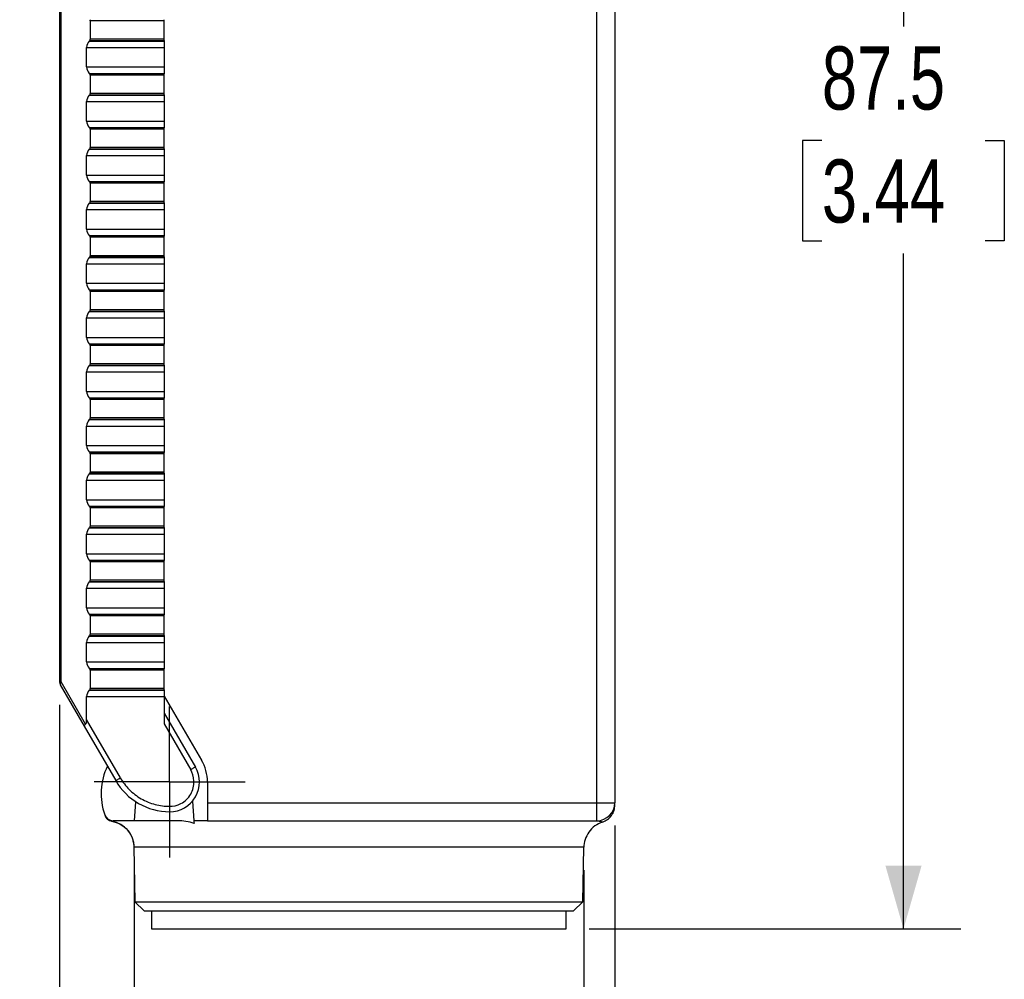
# Model space of a CAD drawing. Header units: millimetres. Extents: x 0 to 432, y 0 to 279.
# Tile 9 of 14: x 234 to 289, y 100 to 154. Entities that reach past the tile are written whole.
import ezdxf

# ---------------------------------------------------------------- set-up
doc = ezdxf.new("R2010")
doc.units = ezdxf.units.MM
doc.layers.add('DIMENSIONS', color=140, linetype='Continuous')
doc.layers.add('SLD-0', color=179, linetype='Continuous')
doc.styles.add('SLDTEXTSTYLE0', font='TXT', dxfattribs={"width": 0.75})
doc.dimstyles.new('SLDDIMSTYLE1', dxfattribs={"dimtxt": 3.5, "dimasz": 3.5, "dimexe": 0, "dimexo": 0.0625, "dimgap": 0.875, "dimtad": 0, "dimtih": 1, "dimtoh": 1, "dimdec": 1, "dimrnd": 1e-09, "dimzin": 12, "dimdsep": 46, "dimtxsty": 'SLDTEXTSTYLE0', "dimsah": 1, "dimcen": 0.09, "dimadec": 0, "dimazin": 3, "dimtfac": 1, "dimtdec": 1, "dimtmove": 0, "dimatfit": 0, "dimfxl": 0, "dimfrac": 2, "dimtolj": 1, "dimtzin": 12, "dimarcsym": 0})
doc.dimstyles.new('SLDDIMSTYLE2', dxfattribs={"dimtxt": 3.5, "dimasz": 3.5, "dimexe": 0, "dimexo": 0.0625, "dimgap": 0.875, "dimtad": 0, "dimtih": 1, "dimtoh": 1, "dimdec": 1, "dimrnd": 1e-09, "dimzin": 12, "dimdsep": 46, "dimtxsty": 'SLDTEXTSTYLE0', "dimsah": 1, "dimcen": 0.09, "dimadec": 0, "dimazin": 3, "dimtfac": 1, "dimtdec": 1, "dimtofl": 0, "dimtmove": 0, "dimatfit": 3, "dimfxl": 0, "dimfrac": 2, "dimtolj": 1, "dimtzin": 12, "dimarcsym": 0})

# ---------------------------------------------------------------- blocks, each defined once
blk = doc.blocks.new('_D_6')
at = {"layer": 'DIMENSIONS'}
for p, q in [((259.156, 190.696), (286.564, 190.696)), ((283.389, 190.696), (283.389, 153.24)), ((278.863, 146.919), (277.797, 146.919)), ((277.797, 146.919), (277.797, 141.363)), ((287.914, 146.919), (288.981, 146.919)), ((288.981, 146.919), (288.981, 141.363)), ((277.797, 141.363), (278.863, 141.363)), ((288.981, 141.363), (287.914, 141.363)), ((283.389, 103.196), (283.389, 140.652)), ((265.956, 103.196), (286.564, 103.196))]:
    blk.add_line(p, q, dxfattribs=at)
for points in [[(283.389, 190.696), (282.389, 187.196), (284.389, 187.196)], [(283.389, 103.196), (284.389, 106.696), (282.389, 106.696)]]:
    blk.add_solid(points, dxfattribs=at)
at = {"layer": 'DIMENSIONS', "char_height": 3.5, "attachment_point": 1, "style": 'SLDTEXTSTYLE0'}
for s, insert in [('87.5', (278.863, 152.142)), ('3.44', (278.863, 145.874))]:
    blk.add_mtext(s, dxfattribs=dict(at, insert=insert))
blk = doc.blocks.new('_D_9')
at = {"layer": 'DIMENSIONS'}
for p, q in [((240.722, 106.452), (240.722, 90.021)), ((265.66, 106.452), (265.66, 90.021)), ((240.722, 93.196), (234.372, 93.196)), ((248.666, 93.169), (247.599, 93.169)), ((247.599, 93.169), (247.599, 87.613)), ((257.717, 93.169), (258.783, 93.169)), ((258.783, 93.169), (258.783, 87.613)), ((265.66, 93.196), (272.01, 93.196)), ((247.599, 87.613), (248.666, 87.613)), ((258.783, 87.613), (257.717, 87.613))]:
    blk.add_line(p, q, dxfattribs=at)
for points in [[(240.722, 93.196), (237.222, 94.196), (237.222, 92.196)], [(265.66, 93.196), (269.16, 92.196), (269.16, 94.196)]]:
    blk.add_solid(points, dxfattribs=at)
at = {"layer": 'DIMENSIONS', "char_height": 3.5, "attachment_point": 1, "style": 'SLDTEXTSTYLE0'}
for s, insert in [('24.9', (248.666, 98.392)), ('0.98', (248.666, 92.124))]:
    blk.add_mtext(s, dxfattribs=dict(at, insert=insert))
blk = doc.blocks.new('_D_10')
at = {"layer": 'DIMENSIONS'}
for p, q in [((236.586, 115.622), (236.586, 76.197)), ((267.386, 108.926), (267.386, 76.197)), ((236.586, 79.372), (243.324, 79.372)), ((247.46, 79.345), (246.394, 79.345)), ((246.394, 79.345), (246.394, 73.789)), ((256.512, 79.345), (257.578, 79.345)), ((257.578, 79.345), (257.578, 73.789)), ((267.386, 79.372), (260.648, 79.372)), ((246.394, 73.789), (247.46, 73.789)), ((257.578, 73.789), (256.512, 73.789))]:
    blk.add_line(p, q, dxfattribs=at)
for points in [[(236.586, 79.372), (240.086, 78.372), (240.086, 80.372)], [(267.386, 79.372), (263.886, 80.372), (263.886, 78.372)]]:
    blk.add_solid(points, dxfattribs=at)
at = {"layer": 'DIMENSIONS', "char_height": 3.5, "attachment_point": 1, "style": 'SLDTEXTSTYLE0'}
for s, insert in [('30.8', (247.46, 84.568)), ('1.21', (247.46, 78.3))]:
    blk.add_mtext(s, dxfattribs=dict(at, insert=insert))
blk = doc.blocks.new('SW_CENTERMARKSYMBOL_3')
at = {"layer": 'SLD-0', "color": 0}
for p, q in [((0, 2.54), (0, 4.19)), ((0, 0), (0, 2.54)), ((-2.54, 0), (-4.19, 0)), ((0, 0), (-2.54, 0)), ((0, 0), (0, -2.54)), ((0, 0), (2.54, 0)), ((2.54, 0), (4.19, 0)), ((0, -2.54), (0, -4.19))]:
    blk.add_line(p, q, dxfattribs=at)

msp = doc.modelspace()

# ---------------------------------------------------------------- linework, layer by layer
at = {"color": 7, "linetype": 'Continuous', "lineweight": 25}
for p, q in [((266.386, 110.196), (266.386, 168.196)), ((267.386, 168.196), (267.386, 110.196)), ((236.586, 154.196), (236.586, 116.892)), ((236.674, 116.892), (236.674, 154.196)), ((238.286, 153.554), (238.286, 152.537)), ((242.386, 153.554), (238.286, 153.554)), ((242.386, 153.554), (242.386, 153.625)), ((242.386, 152.537), (242.386, 153.554)), ((238.233, 152.442), (238.257, 152.466)), ((238.233, 152.442), (242.386, 152.442)), ((238.257, 152.466), (242.386, 152.466)), ((242.386, 152.537), (238.286, 152.537)), ((242.386, 152.466), (242.386, 152.537)), ((242.386, 152.466), (242.386, 152.442)), ((242.386, 152.442), (242.386, 152.389)), ((242.386, 152.389), (242.386, 150.703)), ((238.086, 151.003), (238.086, 152.089)), ((238.086, 152.089), (242.386, 152.089)), ((238.086, 151.003), (242.386, 151.003)), ((238.257, 150.625), (238.233, 150.649)), ((238.233, 150.649), (242.386, 150.649)), ((242.386, 150.625), (238.257, 150.625)), ((238.286, 150.554), (238.286, 149.537)), ((242.386, 150.554), (238.286, 150.554)), ((242.386, 150.703), (242.386, 150.649)), ((242.386, 150.649), (242.386, 150.625)), ((242.386, 150.554), (242.386, 150.625)), ((242.386, 149.537), (242.386, 150.554)), ((238.086, 148.003), (238.086, 149.089)), ((238.086, 149.089), (242.386, 149.089)), ((238.233, 149.442), (238.257, 149.466)), ((238.233, 149.442), (242.386, 149.442)), ((238.257, 149.466), (242.386, 149.466)), ((242.386, 149.537), (238.286, 149.537)), ((242.386, 149.466), (242.386, 149.537)), ((242.386, 149.466), (242.386, 149.442)), ((242.386, 149.442), (242.386, 149.389)), ((242.386, 149.389), (242.386, 147.703)), ((238.086, 148.003), (242.386, 148.003)), ((238.257, 147.625), (238.233, 147.649)), ((238.233, 147.649), (242.386, 147.649)), ((242.386, 147.625), (238.257, 147.625)), ((242.386, 147.554), (238.286, 147.554)), ((238.286, 147.554), (238.286, 146.537)), ((242.386, 147.703), (242.386, 147.649)), ((242.386, 147.649), (242.386, 147.625)), ((242.386, 147.554), (242.386, 147.625)), ((242.386, 146.537), (242.386, 147.554)), ((238.233, 146.442), (238.257, 146.466)), ((238.233, 146.442), (242.386, 146.442)), ((238.257, 146.466), (242.386, 146.466)), ((242.386, 146.537), (238.286, 146.537)), ((242.386, 146.466), (242.386, 146.537)), ((242.386, 146.466), (242.386, 146.442)), ((242.386, 146.442), (242.386, 146.389)), ((242.386, 146.389), (242.386, 144.703)), ((238.086, 145.003), (238.086, 146.089)), ((238.086, 146.089), (242.386, 146.089)), ((238.086, 145.003), (242.386, 145.003)), ((238.257, 144.625), (238.233, 144.649)), ((238.233, 144.649), (242.386, 144.649)), ((242.386, 144.625), (238.257, 144.625)), ((242.386, 144.554), (238.286, 144.554)), ((238.286, 144.554), (238.286, 143.537)), ((242.386, 144.703), (242.386, 144.649)), ((242.386, 144.649), (242.386, 144.625)), ((242.386, 144.554), (242.386, 144.625)), ((242.386, 143.537), (242.386, 144.554)), ((238.086, 142.003), (238.086, 143.089)), ((238.086, 143.089), (242.386, 143.089)), ((238.233, 143.442), (238.257, 143.466)), ((238.233, 143.442), (242.386, 143.442)), ((238.257, 143.466), (242.386, 143.466)), ((242.386, 143.537), (238.286, 143.537)), ((242.386, 143.466), (242.386, 143.537)), ((242.386, 143.466), (242.386, 143.442)), ((242.386, 143.442), (242.386, 143.389)), ((242.386, 143.389), (242.386, 141.703)), ((238.086, 142.003), (242.386, 142.003)), ((238.257, 141.625), (238.233, 141.649)), ((238.233, 141.649), (242.386, 141.649)), ((242.386, 141.625), (238.257, 141.625)), ((242.386, 141.554), (238.286, 141.554)), ((238.286, 141.554), (238.286, 140.537)), ((242.386, 141.703), (242.386, 141.649)), ((242.386, 141.649), (242.386, 141.625)), ((242.386, 141.554), (242.386, 141.625)), ((242.386, 140.537), (242.386, 141.554)), ((238.233, 140.442), (238.257, 140.466)), ((238.233, 140.442), (242.386, 140.442)), ((238.257, 140.466), (242.386, 140.466)), ((242.386, 140.537), (238.286, 140.537)), ((242.386, 140.466), (242.386, 140.537)), ((242.386, 140.466), (242.386, 140.442)), ((242.386, 140.442), (242.386, 140.389)), ((242.386, 140.389), (242.386, 138.703)), ((238.086, 139.003), (238.086, 140.089)), ((238.086, 140.089), (242.386, 140.089)), ((238.086, 139.003), (242.386, 139.003)), ((238.257, 138.625), (238.233, 138.649)), ((238.233, 138.649), (242.386, 138.649)), ((242.386, 138.625), (238.257, 138.625)), ((238.286, 138.554), (238.286, 137.537)), ((242.386, 138.554), (238.286, 138.554)), ((242.386, 138.703), (242.386, 138.649)), ((242.386, 138.649), (242.386, 138.625)), ((242.386, 138.554), (242.386, 138.625)), ((242.386, 137.537), (242.386, 138.554)), ((238.086, 136.003), (238.086, 137.089)), ((238.086, 137.089), (242.386, 137.089)), ((238.233, 137.442), (238.257, 137.466)), ((238.233, 137.442), (242.386, 137.442)), ((238.257, 137.466), (242.386, 137.466)), ((242.386, 137.537), (238.286, 137.537)), ((242.386, 137.466), (242.386, 137.537)), ((242.386, 137.466), (242.386, 137.442)), ((242.386, 137.442), (242.386, 137.389)), ((242.386, 137.389), (242.386, 135.703)), ((238.086, 136.003), (242.386, 136.003)), ((238.257, 135.625), (238.233, 135.649)), ((238.233, 135.649), (242.386, 135.649)), ((242.386, 135.625), (238.257, 135.625)), ((238.286, 135.554), (238.286, 134.537)), ((242.386, 135.554), (238.286, 135.554)), ((242.386, 135.703), (242.386, 135.649)), ((242.386, 135.649), (242.386, 135.625)), ((242.386, 135.554), (242.386, 135.625)), ((242.386, 134.537), (242.386, 135.554)), ((238.233, 134.442), (238.257, 134.466)), ((238.233, 134.442), (242.386, 134.442)), ((238.257, 134.466), (242.386, 134.466)), ((242.386, 134.537), (238.286, 134.537)), ((242.386, 134.466), (242.386, 134.537)), ((242.386, 134.466), (242.386, 134.442)), ((242.386, 134.442), (242.386, 134.389)), ((242.386, 134.389), (242.386, 132.703)), ((238.086, 133.003), (238.086, 134.089)), ((238.086, 134.089), (242.386, 134.089)), ((238.086, 133.003), (242.386, 133.003)), ((242.386, 132.703), (242.386, 132.649)), ((238.257, 132.625), (238.233, 132.649)), ((238.233, 132.649), (242.386, 132.649)), ((242.386, 132.625), (238.257, 132.625)), ((242.386, 132.554), (238.286, 132.554)), ((238.286, 132.554), (238.286, 131.537)), ((242.386, 132.649), (242.386, 132.625)), ((242.386, 132.554), (242.386, 132.625)), ((242.386, 131.537), (242.386, 132.554)), ((238.086, 130.003), (238.086, 131.089)), ((238.086, 131.089), (242.386, 131.089)), ((238.233, 131.442), (238.257, 131.466)), ((238.233, 131.442), (242.386, 131.442)), ((238.257, 131.466), (242.386, 131.466)), ((242.386, 131.537), (238.286, 131.537)), ((242.386, 131.466), (242.386, 131.537)), ((242.386, 131.466), (242.386, 131.442)), ((242.386, 131.442), (242.386, 131.389)), ((242.386, 131.389), (242.386, 129.703)), ((238.086, 130.003), (242.386, 130.003)), ((238.257, 129.625), (238.233, 129.649)), ((238.233, 129.649), (242.386, 129.649)), ((242.386, 129.625), (238.257, 129.625)), ((242.386, 129.554), (238.286, 129.554)), ((238.286, 129.554), (238.286, 128.537)), ((242.386, 129.703), (242.386, 129.649)), ((242.386, 129.649), (242.386, 129.625)), ((242.386, 129.554), (242.386, 129.625)), ((242.386, 128.537), (242.386, 129.554)), ((238.233, 128.442), (238.257, 128.466)), ((238.233, 128.442), (242.386, 128.442)), ((238.257, 128.466), (242.386, 128.466)), ((242.386, 128.537), (238.286, 128.537)), ((242.386, 128.466), (242.386, 128.537)), ((242.386, 128.466), (242.386, 128.442)), ((242.386, 128.442), (242.386, 128.389)), ((242.386, 128.389), (242.386, 126.703)), ((238.086, 127.003), (238.086, 128.089)), ((238.086, 128.089), (242.386, 128.089)), ((238.086, 127.003), (242.386, 127.003)), ((242.386, 126.703), (242.386, 126.649)), ((238.257, 126.625), (238.233, 126.649)), ((238.233, 126.649), (242.386, 126.649)), ((242.386, 126.625), (238.257, 126.625)), ((242.386, 126.554), (238.286, 126.554)), ((238.286, 126.554), (238.286, 125.537)), ((242.386, 126.649), (242.386, 126.625)), ((242.386, 126.554), (242.386, 126.625)), ((242.386, 125.537), (242.386, 126.554)), ((238.086, 124.003), (238.086, 125.089)), ((238.086, 125.089), (242.386, 125.089)), ((238.233, 125.442), (238.257, 125.466)), ((238.233, 125.442), (242.386, 125.442)), ((238.257, 125.466), (242.386, 125.466)), ((242.386, 125.537), (238.286, 125.537)), ((242.386, 125.466), (242.386, 125.537)), ((242.386, 125.466), (242.386, 125.442)), ((242.386, 125.442), (242.386, 125.389)), ((242.386, 125.389), (242.386, 123.703)), ((238.086, 124.003), (242.386, 124.003)), ((238.257, 123.625), (238.233, 123.649)), ((238.233, 123.649), (242.386, 123.649)), ((242.386, 123.625), (238.257, 123.625)), ((242.386, 123.554), (238.286, 123.554)), ((238.286, 123.554), (238.286, 122.537)), ((242.386, 123.703), (242.386, 123.649)), ((242.386, 123.649), (242.386, 123.625)), ((242.386, 123.554), (242.386, 123.625)), ((242.386, 122.537), (242.386, 123.554)), ((238.233, 122.442), (238.257, 122.466)), ((238.233, 122.442), (242.386, 122.442)), ((238.257, 122.466), (242.386, 122.466)), ((242.386, 122.537), (238.286, 122.537)), ((242.386, 122.466), (242.386, 122.537)), ((242.386, 122.466), (242.386, 122.442)), ((242.386, 122.442), (242.386, 122.389)), ((242.386, 122.389), (242.386, 120.703)), ((238.086, 121.003), (238.086, 122.089)), ((238.086, 122.089), (242.386, 122.089)), ((238.086, 121.003), (242.386, 121.003)), ((242.386, 120.703), (242.386, 120.649)), ((238.257, 120.625), (238.233, 120.649)), ((238.233, 120.649), (242.386, 120.649)), ((242.386, 120.625), (238.257, 120.625)), ((238.286, 120.554), (238.286, 119.537)), ((242.386, 120.554), (238.286, 120.554)), ((242.386, 120.649), (242.386, 120.625)), ((242.386, 120.554), (242.386, 120.625)), ((242.386, 119.537), (242.386, 120.554)), ((238.086, 118.003), (238.086, 119.089)), ((238.086, 119.089), (242.386, 119.089)), ((238.233, 119.442), (238.257, 119.466)), ((238.233, 119.442), (242.386, 119.442)), ((238.257, 119.466), (242.386, 119.466)), ((242.386, 119.537), (238.286, 119.537)), ((242.386, 119.466), (242.386, 119.537)), ((242.386, 119.466), (242.386, 119.442)), ((242.386, 119.442), (242.386, 119.389)), ((242.386, 119.389), (242.386, 117.703)), ((238.086, 118.003), (242.386, 118.003)), ((238.257, 117.625), (238.233, 117.649)), ((238.233, 117.649), (242.386, 117.649)), ((242.386, 117.625), (238.257, 117.625)), ((238.286, 117.554), (238.286, 116.537)), ((242.386, 117.554), (238.286, 117.554)), ((242.386, 117.703), (242.386, 117.649)), ((242.386, 117.649), (242.386, 117.625)), ((242.386, 117.554), (242.386, 117.625)), ((242.386, 116.537), (242.386, 117.554)), ((236.586, 116.892), (236.674, 116.892)), ((238.023, 114.554), (236.674, 116.892)), ((236.626, 116.742), (237.951, 114.448)), ((238.233, 116.442), (238.257, 116.466)), ((238.233, 116.442), (242.386, 116.442)), ((238.257, 116.466), (242.386, 116.466)), ((242.386, 116.537), (238.286, 116.537)), ((242.386, 116.466), (242.386, 116.537)), ((242.386, 116.466), (242.386, 116.442)), ((242.386, 116.442), (242.386, 116.389)), ((242.386, 116.389), (242.386, 116.097)), ((238.086, 114.813), (238.086, 116.089)), ((238.086, 116.089), (242.386, 116.089)), ((242.386, 116.097), (244.459, 112.561)), ((242.386, 116.089), (242.386, 114.565)), ((239.958, 111.571), (238.086, 114.813)), ((242.386, 115.165), (244.115, 112.171)), ((237.951, 114.448), (239.698, 111.421)), ((242.386, 114.565), (243.855, 112.021)), ((244.789, 111.346), (244.789, 110.196)), ((240.736, 109.196), (240.815, 110.247)), ((242.686, 109.996), (242.686, 109.696)), ((243.954, 110.29), (244.036, 109.196)), ((244.789, 110.196), (244.789, 109.196)), ((244.789, 110.196), (266.386, 110.196)), ((266.386, 109.196), (266.386, 110.196)), ((266.386, 110.196), (267.386, 110.196)), ((239.098, 109.496), (239.124, 109.436)), ((240.736, 109.196), (239.558, 109.196)), ((243.127, 109.196), (240.736, 109.196)), ((244.789, 109.196), (244.036, 109.196)), ((244.789, 109.196), (266.386, 109.196)), ((240.712, 107.722), (240.765, 104.696)), ((265.66, 107.722), (240.722, 107.722)), ((265.608, 104.696), (265.66, 107.722)), ((240.765, 104.696), (241.282, 104.196)), ((240.765, 104.696), (265.608, 104.696)), ((265.09, 104.196), (265.608, 104.696)), ((241.282, 104.196), (265.09, 104.196)), ((241.686, 104.196), (241.686, 103.196)), ((264.686, 103.196), (264.686, 104.196)), ((241.686, 103.196), (264.686, 103.196))]:
    msp.add_line(p, q, dxfattribs=at)
at = {"color": 8, "linetype": 'Continuous', "lineweight": 25}
msp.add_line((239.482, 109.173), (239.555, 109.195), dxfattribs=at)
at = {"color": 7, "linetype": 'Continuous', "lineweight": 25, "flags": 128}
for points in [[(244.115, 112.171), (244.11, 112.168), (244.095, 112.159), (244.071, 112.145), (244.039, 112.127), (244, 112.104), (243.955, 112.078), (243.906, 112.05), (243.855, 112.021)], [(239.698, 111.421), (239.703, 111.423), (239.718, 111.432), (239.742, 111.446), (239.774, 111.465), (239.814, 111.487), (239.859, 111.513), (239.907, 111.541), (239.958, 111.571)]]:
    msp.add_lwpolyline(points, dxfattribs=at)
at = {"color": 7, "linetype": 'Continuous', "lineweight": 25}
for centre, radius, start, end in [((238.186, 153.554), 0.1, 360, 45), ((238.586, 152.089), 0.5, 135, 180), ((238.186, 152.537), 0.1, 315, 0), ((238.586, 151.003), 0.5, 180, 225), ((238.186, 150.554), 0.1, 360, 45), ((238.586, 149.089), 0.5, 135, 180), ((238.186, 149.537), 0.1, 315, 0), ((238.586, 148.003), 0.5, 180, 225), ((238.186, 147.554), 0.1, 360, 45), ((238.586, 146.089), 0.5, 135, 180), ((238.186, 146.537), 0.1, 315, 0), ((238.586, 145.003), 0.5, 180, 225), ((238.186, 144.554), 0.1, 360, 45), ((238.586, 143.089), 0.5, 135, 180), ((238.186, 143.537), 0.1, 315, 0), ((238.586, 142.003), 0.5, 180, 225), ((238.186, 141.554), 0.1, 360, 45), ((238.586, 140.089), 0.5, 135, 180), ((238.186, 140.537), 0.1, 315, 0), ((238.586, 139.003), 0.5, 180, 225), ((238.186, 138.554), 0.1, 0, 45), ((238.586, 137.089), 0.5, 135, 180), ((238.186, 137.537), 0.1, 315, 0), ((238.586, 136.003), 0.5, 180, 225), ((238.186, 135.554), 0.1, 0, 45), ((238.586, 134.089), 0.5, 135, 180), ((238.186, 134.537), 0.1, 315, 0), ((238.586, 133.003), 0.5, 180, 225), ((238.186, 132.554), 0.1, 0, 45), ((238.586, 131.089), 0.5, 135, 180), ((238.186, 131.537), 0.1, 315, 0), ((238.586, 130.003), 0.5, 180, 225), ((238.186, 129.554), 0.1, 0, 45), ((238.586, 128.089), 0.5, 135, 180), ((238.186, 128.537), 0.1, 315, 0), ((238.586, 127.003), 0.5, 180, 225), ((238.186, 126.554), 0.1, 0, 45), ((238.586, 125.089), 0.5, 135, 180), ((238.186, 125.537), 0.1, 315, 0), ((238.586, 124.003), 0.5, 180, 225), ((238.186, 123.554), 0.1, 0, 45), ((238.586, 122.089), 0.5, 135, 180), ((238.186, 122.537), 0.1, 315, 0), ((238.586, 121.003), 0.5, 180, 225), ((238.186, 120.554), 0.1, 0, 45), ((238.586, 119.089), 0.5, 135, 180), ((238.186, 119.537), 0.1, 315, 0), ((238.586, 118.003), 0.5, 180, 225), ((238.186, 117.554), 0.1, 0, 45), ((236.886, 116.892), 0.3, 180, 210), ((236.764, 116.78), 0.143, 128.9161, 195.8203), ((238.586, 116.089), 0.5, 135, 180), ((238.186, 116.537), 0.1, 315, 0), ((242.386, 111.346), 2.403, 360, 30.3791), ((242.386, 110.696), 3.5, 154.1585, 199.4712), ((242.686, 111.346), 1.65, 270, 30), ((242.686, 113.146), 3.45, 210, 270), ((266.386, 110.196), 1, 270, 0), ((239.558, 109.696), 0.5, 199.4712, 270), ((239.568, 109.666), 0.5, 207.3073, 260.0797), ((239.223, 107.696), 1.5, 0.9808, 80.0408)]:
    msp.add_arc(centre, radius, start, end, dxfattribs=at)
for centre, major_axis, ratio, start_param, end_param in [((237.786, 115.333), (-0.212, 0.792), 0.267949, 3.267933, 3.926991), ((238.21, 114.598), (0.26, 0.15), 0.236068, 2.229854, 3.141593)]:
    msp.add_ellipse(centre, major_axis=major_axis, ratio=ratio, start_param=start_param, end_param=end_param, dxfattribs=at)
for points, knots in [([(242.686, 109.996), (242.881, 109.996), (243.103, 110.04), (243.422, 110.207), (243.524, 110.28), (243.709, 110.455), (243.79, 110.558), (243.92, 110.783), (243.969, 110.905), (244.028, 111.152), (244.04, 111.278), (244.026, 111.637), (243.953, 111.852), (243.855, 112.021)], [0, 0, 0, 0, 0.25, 0.25, 0.375, 0.375, 0.5, 0.5, 0.625, 0.625, 0.75, 0.75, 1, 1, 1, 1]), ([(239.958, 111.571), (240.089, 111.343), (240.254, 111.125), (240.643, 110.732), (240.867, 110.558), (241.355, 110.277), (241.617, 110.17), (242.152, 110.029), (242.424, 109.996), (242.686, 109.996)], [0, 0, 0, 0, 0.25, 0.25, 0.5, 0.5, 0.75, 0.75, 1, 1, 1, 1]), ([(266.696, 109.122), (266.79, 109.162), (266.983, 109.245), (267.208, 109.476), (267.358, 109.761), (267.377, 109.971), (267.386, 110.073)], [0, 0, 0, 0, 0.243735, 0.5, 0.756265, 1, 1, 1, 1]), ([(239.1, 109.491), (239.117, 109.453), (239.153, 109.373), (239.244, 109.277), (239.354, 109.204), (239.439, 109.182), (239.48, 109.172)], [0, 0, 0, 0, 0.245724, 0.499996, 0.754274, 1, 1, 1, 1]), ([(239.468, 109.174), (239.634, 109.127), (239.974, 109.033), (240.382, 108.68), (240.655, 108.225), (240.693, 107.885), (240.712, 107.722)], [0, 0, 0, 0, 0.247971, 0.507617, 0.763101, 1, 1, 1, 1]), ([(266.696, 109.122), (266.551, 109.075), (266.407, 109.003), (266.148, 108.815), (266.033, 108.698), (265.847, 108.438), (265.777, 108.295), (265.685, 108.006), (265.663, 107.86), (265.66, 107.722)], [0, 0, 0, 0, 0.25, 0.25, 0.5, 0.5, 0.75, 0.75, 1, 1, 1, 1])]:
    msp.add_open_spline(points, degree=3, knots=knots, dxfattribs=at)
for points in [[(244.047, 109.049), (243.748, 109.147), (243.442, 109.196), (243.127, 109.196)], [(244.036, 109.196), (244.036, 109.196), (244.04, 109.148), (244.047, 109.049)], [(240.722, 107.722), (240.715, 107.722), (240.712, 107.722), (240.712, 107.722)]]:
    msp.add_open_spline(points, degree=3, dxfattribs=at)
at = {"color": 8, "linetype": 'Continuous', "lineweight": 25}
msp.add_open_spline([(266.397, 109.194), (266.48, 109.18), (266.654, 109.152), (266.681, 109.132), (266.696, 109.122)], degree=3, knots=[0, 0, 0, 0, 0.479853, 1, 1, 1, 1], dxfattribs=at)

# ---------------------------------------------------------------- block references
at = {"layer": 'SLD-0'}
msp.add_blockref('SW_CENTERMARKSYMBOL_3', (242.686, 111.346), dxfattribs=at)

# ---------------------------------------------------------------- dimensions: what is measured, and where the dimension line sits
at = {"layer": 'DIMENSIONS'}
dim = msp.add_linear_dim(base=(283.389, 190.696), p1=(264.686, 103.196), p2=(257.886, 190.696), angle=90, dimstyle='SLDDIMSTYLE2', dxfattribs=at)
dim.commit()
dim.dimension.update_dxf_attribs({"geometry": '_D_6', "text_midpoint": (283.389, 146.946), "dimtype": 160})
for base, p1, p2, dimstyle, picture, middle in [((236.586, 79.372), (267.386, 110.196), (236.586, 116.892), 'SLDDIMSTYLE2', '_D_10', (251.986, 79.372)), ((240.722, 93.196), (265.66, 107.722), (240.722, 107.722), 'SLDDIMSTYLE1', '_D_9', (253.191, 93.196))]:
    dim = msp.add_linear_dim(base=base, p1=p1, p2=p2, dimstyle=dimstyle, dxfattribs=at)
    dim.commit()
    dim.dimension.update_dxf_attribs({"geometry": picture, "text_midpoint": middle, "dimtype": 160})

doc.saveas('drawing.dxf')
